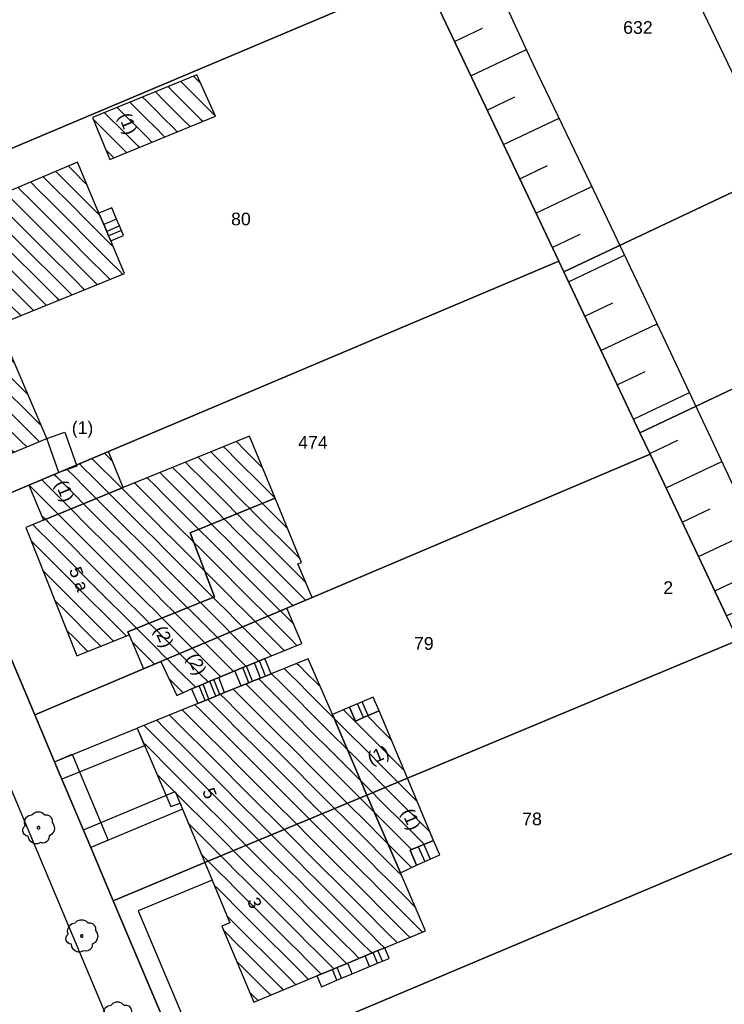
# Model space of a CAD drawing. Extents: x 32394465 to 32399599, y 5706239 to 5708675.
# Tile 28 of 40: x 32395004 to 32395060, y 5706823 to 5706901. Entities that reach past the tile are written whole.
import ezdxf
from ezdxf.enums import TextEntityAlignment as Align

# ---------------------------------------------------------------- set-up
doc = ezdxf.new("R2010")
doc.units = 0
doc.linetypes.add('LT00000', pattern=[0])
for name, color, linetype, lineweight in [('Baumstandorte', 250, 'LT00000', 18), ('BauwerkeSiedlung_Text', 250, 'LT00000', 18), ('BauwerkeSiedlung_Umring', 250, 'LT00000', 18), ('BauwerkeVerkehr_Umring', 250, 'LT00000', 18), ('Flurstueck_Umring', 250, 'LT00000', 18), ('Flurstuecksnummer', 250, 'LT00000', 18), ('Gebaeude_Fuellung', 250, 'LT00000', 18), ('Gebaeude_Umring', 250, 'LT00000', 18), ('GebaeudeHausnummer', 250, 'LT00000', 18), ('GebaeudePseudonummer', 250, 'LT00000', 18), ('NutzungSiedlung_Umring', 250, 'LT00000', 18), ('NutzungVerkehr_Umring', 250, 'LT00000', 18), ('ReliefBoeschungSchraffen', 250, 'LT00000', 18), ('ReliefBoeschungskante', 250, 'LT00000', 18), ('ReliefBoeschungText', 250, 'LT00000', 18)]:
    doc.layers.add(name, color=color, linetype=linetype, lineweight=lineweight)
doc.styles.add('TS100', font='arial.ttf', dxfattribs={"height": 0.2})
pattern_1 = [(-45, (0, 0), (0.707106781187, 0.707106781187), [1])]

# ---------------------------------------------------------------- blocks, each defined once
blk = doc.blocks.new('SYMB1123')
at = {"color": 250, "linetype": 'ByBlock', "lineweight": -3, "flags": 128}
for points in [[(-0.424, 0.059), (-0.446, 0.153), (-0.431, 0.248), (-0.381, 0.33), (-0.303, 0.387), (-0.21, 0.409)], [(-0.424, 0.059), (-0.446, 0.153), (-0.431, 0.248), (-0.381, 0.33), (-0.303, 0.387), (-0.21, 0.409)], [(-0.21, 0.409), (-0.141, 0.473), (-0.053, 0.506), (0.04, 0.506), (0.127, 0.473), (0.196, 0.409)], [(-0.21, 0.409), (-0.141, 0.473), (-0.053, 0.506), (0.04, 0.506), (0.127, 0.473), (0.196, 0.409)], [(0.196, 0.409), (0.275, 0.41), (0.348, 0.38), (0.404, 0.325), (0.434, 0.252), (0.433, 0.173)], [(0.196, 0.409), (0.275, 0.41), (0.348, 0.38), (0.404, 0.325), (0.434, 0.252), (0.433, 0.173)], [(-0.323, -0.263), (-0.385, -0.251), (-0.439, -0.218), (-0.478, -0.168), (-0.497, -0.108), (-0.494, -0.044), (-0.468, 0.014), (-0.424, 0.059)], [(-0.323, -0.263), (-0.385, -0.251), (-0.439, -0.218), (-0.478, -0.168), (-0.497, -0.108), (-0.494, -0.044), (-0.468, 0.014), (-0.424, 0.059)], [(0.433, 0.173), (0.488, 0.084), (0.505, -0.019), (0.481, -0.121), (0.42, -0.207), (0.332, -0.263)], [(0.433, 0.173), (0.488, 0.084), (0.505, -0.019), (0.481, -0.121), (0.42, -0.207), (0.332, -0.263)], [(0.061, -0.47), (-0.02, -0.505), (-0.109, -0.508), (-0.193, -0.481), (-0.262, -0.426), (-0.307, -0.35), (-0.323, -0.263)], [(0.061, -0.47), (-0.02, -0.505), (-0.109, -0.508), (-0.193, -0.481), (-0.262, -0.426), (-0.307, -0.35), (-0.323, -0.263)], [(0.332, -0.263), (0.329, -0.331), (0.302, -0.394), (0.256, -0.444), (0.195, -0.476), (0.128, -0.485), (0.061, -0.47)], [(0.332, -0.263), (0.329, -0.331), (0.302, -0.394), (0.256, -0.444), (0.195, -0.476), (0.128, -0.485), (0.061, -0.47)]]:
    blk.add_lwpolyline(points, dxfattribs=at)
at = {"color": 250, "linetype": 'ByBlock', "lineweight": 18, "flags": 128}
for points in [[(-0.424, 0.059), (-0.446, 0.153), (-0.431, 0.248), (-0.381, 0.33), (-0.303, 0.387), (-0.21, 0.409)], [(-0.21, 0.409), (-0.141, 0.473), (-0.053, 0.506), (0.04, 0.506), (0.127, 0.473), (0.196, 0.409)], [(0.196, 0.409), (0.275, 0.41), (0.348, 0.38), (0.404, 0.325), (0.434, 0.252), (0.433, 0.173)], [(-0.323, -0.263), (-0.385, -0.251), (-0.439, -0.218), (-0.478, -0.168), (-0.497, -0.108), (-0.494, -0.044), (-0.468, 0.014), (-0.424, 0.059)], [(0.433, 0.173), (0.488, 0.084), (0.505, -0.019), (0.481, -0.121), (0.42, -0.207), (0.332, -0.263)], [(0.061, -0.47), (-0.02, -0.505), (-0.109, -0.508), (-0.193, -0.481), (-0.262, -0.426), (-0.307, -0.35), (-0.323, -0.263)], [(0.332, -0.263), (0.329, -0.331), (0.302, -0.394), (0.256, -0.444), (0.195, -0.476), (0.128, -0.485), (0.061, -0.47)]]:
    blk.add_lwpolyline(points, dxfattribs=at)
at = {"color": 250, "linetype": 'ByBlock', "lineweight": -3, "flags": 128}
blk.add_lwpolyline([(0.04, 0), (0.038, 0.014), (0.031, 0.026), (0.02, 0.035), (0.007, 0.039), (-0.007, 0.039), (-0.02, 0.035), (-0.031, 0.026), (-0.038, 0.014), (-0.04, 0), (-0.038, -0.014), (-0.031, -0.026), (-0.02, -0.035), (-0.007, -0.039), (0.007, -0.039), (0.02, -0.035), (0.031, -0.026), (0.038, -0.014), (0.04, 0)], close=True, dxfattribs=at)
blk.add_lwpolyline([(0.04, 0), (0.038, 0.014), (0.031, 0.026), (0.02, 0.035), (0.007, 0.039), (-0.007, 0.039), (-0.02, 0.035), (-0.031, 0.026), (-0.038, 0.014), (-0.04, 0), (-0.038, -0.014), (-0.031, -0.026), (-0.02, -0.035), (-0.007, -0.039), (0.007, -0.039), (0.02, -0.035), (0.031, -0.026), (0.038, -0.014), (0.04, 0)], close=True, dxfattribs=at)
at = {"color": 250, "linetype": 'ByBlock', "lineweight": 18, "flags": 128}
blk.add_lwpolyline([(0.04, 0), (0.038, 0.014), (0.031, 0.026), (0.02, 0.035), (0.007, 0.039), (-0.007, 0.039), (-0.02, 0.035), (-0.031, 0.026), (-0.038, 0.014), (-0.04, 0), (-0.038, -0.014), (-0.031, -0.026), (-0.02, -0.035), (-0.007, -0.039), (0.007, -0.039), (0.02, -0.035), (0.031, -0.026), (0.038, -0.014), (0.04, 0)], close=True, dxfattribs=at)

msp = doc.modelspace()

# ---------------------------------------------------------------- hatches: boundary and pattern name
at = {"layer": 'Gebaeude_Fuellung', "linetype": 'Continuous', "lineweight": 25}
h = msp.add_hatch(dxfattribs=at)
h.set_pattern_fill('LT_0', color=255, angle=-45, style=0, pattern_type=2)
h.set_pattern_definition(pattern_1)
h.paths.add_polyline_path([(32395011.007, 5706890.156), (32395009.653, 5706893.462), (32395017.871, 5706896.831), (32395019.339, 5706893.567)])
h = msp.add_hatch(dxfattribs=at)
h.set_pattern_fill('LT_0', color=255, angle=-45, style=0, pattern_type=2)
h.set_pattern_definition(pattern_1)
h.paths.add_polyline_path([(32395002.17, 5706877.098), (32395006.044, 5706868.127), (32395002.228, 5706866.538), (32394998.501, 5706875.477), (32394998.117, 5706875.314), (32394996.112, 5706879.953), (32394995.433, 5706881.521), (32394994.379, 5706883.96), (32395008.457, 5706889.925), (32395010.153, 5706885.918), (32395010.536, 5706885.01), (32395010.762, 5706884.476), (32395010.91, 5706884.128), (32395011.077, 5706883.733), (32395012.166, 5706881.15)])
h = msp.add_hatch(dxfattribs=at)
h.set_pattern_fill('LT_0', color=255, angle=-45, style=0, pattern_type=2)
h.set_pattern_definition(pattern_1)
h.paths.add_polyline_path([(32395012.074, 5706864.249), (32395005.772, 5706861.681), (32395004.369, 5706861.107), (32395008.395, 5706850.967), (32395012.533, 5706852.609), (32395012.422, 5706852.868), (32395019.276, 5706855.62), (32395017.362, 5706860.666), (32395024.049, 5706863.401), (32395022.044, 5706868.315)])
h = msp.add_hatch(dxfattribs=at)
h.set_pattern_fill('LT_0', color=255, angle=-45, style=0, pattern_type=2)
h.set_pattern_definition(pattern_1)
h.paths.add_polyline_path([(32395005.772, 5706861.681), (32395004.619, 5706864.445), (32395006.99, 5706865.447), (32395010.912, 5706867.104), (32395012.074, 5706864.249)])
h = msp.add_hatch(dxfattribs=at)
h.set_pattern_fill('LT_0', color=255, angle=-45, style=0, pattern_type=2)
h.set_pattern_definition(pattern_1)
h.paths.add_polyline_path([(32395024.988, 5706854.735), (32395015.035, 5706850.52), (32395013.676, 5706849.945), (32395012.533, 5706852.609), (32395012.422, 5706852.868), (32395019.276, 5706855.62), (32395017.362, 5706860.666), (32395024.049, 5706863.401), (32395026.124, 5706858.325), (32395025.854, 5706858.213), (32395026.974, 5706855.576)])
h = msp.add_hatch(dxfattribs=at)
h.set_pattern_fill('LT_0', color=255, angle=-45, style=0, pattern_type=2)
h.set_pattern_definition(pattern_1)
h.paths.add_polyline_path([(32395023.249, 5706850.75), (32395022.81, 5706850.569), (32395022.415, 5706850.406), (32395021.808, 5706850.156), (32395021.501, 5706850.029), (32395020.88, 5706849.775), (32395019.605, 5706849.249), (32395019.221, 5706849.091), (32395018.899, 5706848.958), (32395018.363, 5706848.736), (32395018.049, 5706848.607), (32395017.467, 5706848.369), (32395016.284, 5706847.843), (32395015.035, 5706850.52), (32395024.988, 5706854.735), (32395026.163, 5706851.949)])
h = msp.add_hatch(dxfattribs=at)
h.set_pattern_fill('LT_0', color=255, angle=-45, style=0, pattern_type=2)
h.set_pattern_definition(pattern_1)
h.paths.add_polyline_path([(32395018.502, 5706834.635), (32395016.737, 5706838.863), (32395016.547, 5706839.339), (32395015.815, 5706839.066), (32395013.175, 5706845.249), (32395017.946, 5706847.191), (32395018.525, 5706847.425), (32395018.826, 5706847.548), (32395019.367, 5706847.767), (32395019.686, 5706847.898), (32395020.072, 5706848.055), (32395021.364, 5706848.581), (32395021.979, 5706848.829), (32395022.28, 5706848.954), (32395022.895, 5706849.201), (32395023.285, 5706849.36), (32395023.742, 5706849.547), (32395026.67, 5706850.738), (32395028.573, 5706846.318), (32395031.303, 5706839.973)])
h = msp.add_hatch(dxfattribs=at)
h.set_pattern_fill('LT_0', color=255, angle=-45, style=0, pattern_type=2)
h.set_pattern_definition(pattern_1)
h.paths.add_polyline_path([(32395031.388, 5706846.239), (32395031.023, 5706846.083), (32395030.387, 5706845.812), (32395029.922, 5706846.9), (32395028.573, 5706846.318), (32395031.303, 5706839.973), (32395034.491, 5706841.303), (32395032.27, 5706846.611)])
h = msp.add_hatch(dxfattribs=at)
h.set_pattern_fill('LT_0', color=255, angle=-45, style=0, pattern_type=2)
h.set_pattern_definition(pattern_1)
h.paths.add_polyline_path([(32395035.79, 5706836.064), (32395035.354, 5706835.875), (32395034.725, 5706835.607), (32395035.206, 5706834.436), (32395033.943, 5706833.837), (32395031.303, 5706839.973), (32395034.491, 5706841.303), (32395036.543, 5706836.391)])
h = msp.add_hatch(dxfattribs=at)
h.set_pattern_fill('LT_0', color=255, angle=-45, style=0, pattern_type=2)
h.set_pattern_definition(pattern_1)
h.paths.add_polyline_path([(32395031.303, 5706839.973), (32395018.502, 5706834.635), (32395020.486, 5706829.874), (32395019.86, 5706829.614), (32395022.368, 5706823.607), (32395027.357, 5706825.689), (32395028.583, 5706826.199), (32395028.942, 5706826.349), (32395029.785, 5706826.7), (32395031.154, 5706827.271), (32395031.788, 5706827.535), (32395032.164, 5706827.692), (32395032.711, 5706827.92), (32395035.915, 5706829.256), (32395033.943, 5706833.837)])

# ---------------------------------------------------------------- linework, layer by layer
at = {"layer": 'BauwerkeSiedlung_Umring', "color": 255, "lineweight": 25}
for p, q in [((32395011.542, 5706885.436), (32395010.536, 5706885.01)), ((32395011.77, 5706884.901), (32395010.762, 5706884.476)), ((32395011.918, 5706884.552), (32395010.91, 5706884.128)), ((32395023.285, 5706849.36), (32395022.81, 5706850.569)), ((32395021.364, 5706848.581), (32395020.88, 5706849.775)), ((32395021.979, 5706848.829), (32395021.501, 5706850.029)), ((32395022.28, 5706848.954), (32395021.808, 5706850.156)), ((32395022.895, 5706849.201), (32395022.415, 5706850.406)), ((32395019.686, 5706847.898), (32395019.221, 5706849.091)), ((32395020.072, 5706848.055), (32395019.605, 5706849.249)), ((32395018.525, 5706847.425), (32395018.049, 5706848.607)), ((32395018.826, 5706847.548), (32395018.363, 5706848.736)), ((32395019.367, 5706847.767), (32395018.899, 5706848.958)), ((32395031.023, 5706846.083), (32395030.556, 5706847.174)), ((32395031.388, 5706846.239), (32395030.923, 5706847.332)), ((32395035.354, 5706835.875), (32395035.859, 5706834.722)), ((32395035.79, 5706836.064), (32395036.291, 5706834.911)), ((32395031.506, 5706826.427), (32395031.154, 5706827.271)), ((32395032.14, 5706826.692), (32395031.788, 5706827.535)), ((32395032.516, 5706826.85), (32395032.164, 5706827.692)), ((32395030.137, 5706825.856), (32395029.785, 5706826.7)), ((32395028.936, 5706825.354), (32395028.583, 5706826.199)), ((32395029.294, 5706825.504), (32395028.942, 5706826.349))]:
    msp.add_line(p, q, dxfattribs=at)
at = {"layer": 'BauwerkeSiedlung_Umring', "color": 255, "lineweight": 25, "flags": 128}
for points in [[(32395012.085, 5706884.158), (32395011.918, 5706884.552), (32395011.77, 5706884.901), (32395011.542, 5706885.436), (32395011.157, 5706886.343), (32395010.153, 5706885.918), (32395010.536, 5706885.01), (32395010.762, 5706884.476), (32395010.91, 5706884.128), (32395011.077, 5706883.733), (32395012.085, 5706884.158)], [(32395006.99, 5706865.447), (32395006.044, 5706868.127), (32395007.4585, 5706868.6263), (32395008.4045, 5706865.9463), (32395006.99, 5706865.447)], [(32395018.525, 5706847.425), (32395018.826, 5706847.548), (32395019.367, 5706847.767), (32395019.686, 5706847.898), (32395020.072, 5706848.055), (32395021.364, 5706848.581), (32395021.979, 5706848.829), (32395022.28, 5706848.954), (32395022.895, 5706849.201), (32395023.285, 5706849.36), (32395023.742, 5706849.547), (32395023.249, 5706850.75), (32395022.81, 5706850.569), (32395022.415, 5706850.406), (32395021.808, 5706850.156), (32395021.501, 5706850.029), (32395020.88, 5706849.775), (32395019.605, 5706849.249), (32395019.221, 5706849.091), (32395018.899, 5706848.958), (32395018.363, 5706848.736), (32395018.049, 5706848.607), (32395017.467, 5706848.369), (32395017.946, 5706847.191), (32395018.525, 5706847.425)], [(32395031.023, 5706846.083), (32395031.388, 5706846.239), (32395032.27, 5706846.611), (32395031.795, 5706847.708), (32395030.923, 5706847.332), (32395030.556, 5706847.174), (32395029.922, 5706846.9), (32395030.387, 5706845.812), (32395031.023, 5706846.083)], [(32395006.651, 5706842.603), (32395013.175, 5706845.249), (32395013.7388, 5706843.859), (32395007.2148, 5706841.213), (32395006.651, 5706842.603)], [(32395009.508, 5706835.832), (32395007.076, 5706841.596), (32395006.651, 5706842.603), (32395008.033, 5706843.1863), (32395008.458, 5706842.1792), (32395010.89, 5706836.4151), (32395009.508, 5706835.832)], [(32395016.737, 5706838.863), (32395009.508, 5706835.832), (32395008.928, 5706837.2153), (32395016.157, 5706840.2463), (32395016.737, 5706838.863)], [(32395035.859, 5706834.722), (32395036.291, 5706834.911), (32395037.044, 5706835.241), (32395036.543, 5706836.391), (32395035.79, 5706836.064), (32395035.354, 5706835.875), (32395034.725, 5706835.607), (32395035.206, 5706834.436), (32395035.859, 5706834.722)], [(32395019.026, 5706813.273), (32395017.321, 5706817.314), (32395015.634, 5706821.313), (32395011.283, 5706831.624), (32395018.502, 5706834.635), (32395019.0794, 5706833.2506), (32395013.2506, 5706830.8194), (32395017.016, 5706821.8961), (32395018.703, 5706817.8971), (32395020.408, 5706813.8561), (32395019.026, 5706813.273)], [(32395028.936, 5706825.354), (32395029.294, 5706825.504), (32395030.137, 5706825.856), (32395031.506, 5706826.427), (32395032.14, 5706826.692), (32395032.516, 5706826.85), (32395033.062, 5706827.077), (32395032.711, 5706827.92), (32395032.164, 5706827.692), (32395031.788, 5706827.535), (32395031.154, 5706827.271), (32395029.785, 5706826.7), (32395028.942, 5706826.349), (32395028.583, 5706826.199), (32395027.357, 5706825.689), (32395027.71, 5706824.843), (32395028.936, 5706825.354)]]:
    msp.add_lwpolyline(points, close=True, dxfattribs=at)
at = {"layer": 'BauwerkeVerkehr_Umring', "color": 255, "lineweight": 25, "flags": 128}
msp.add_lwpolyline([(32395051.337, 5706741.361), (32395049.83, 5706745.731), (32395048.883, 5706745.582), (32395047.462, 5706745.539), (32395045.529, 5706745.843), (32395044.658, 5706746.223), (32395044.287, 5706746.406), (32395043.922, 5706746.627), (32395043.566, 5706746.887), (32395043.221, 5706747.181), (32395042.865, 5706747.536), (32395042.525, 5706747.929), (32395042.199, 5706748.362), (32395041.883, 5706748.841), (32395041.581, 5706749.36), (32395041.282, 5706749.936), (32395040.98, 5706750.58), (32395040.644, 5706751.354), (32394952.795, 5706960.53), (32394952.396, 5706961.502), (32394952.26, 5706961.866), (32394952.146, 5706962.201), (32394952.046, 5706962.53), (32394951.966, 5706962.843), (32394951.903, 5706963.146), (32394951.858, 5706963.44), (32394951.83, 5706963.721), (32394951.815, 5706964.01), (32394951.815, 5706964.306), (32394951.828, 5706964.609), (32394951.856, 5706964.918), (32394951.896, 5706965.232), (32394951.952, 5706965.553), (32394952.02, 5706965.879), (32394952.175, 5706966.468), (32394952.306, 5706966.883), (32394952.451, 5706967.284), (32394952.609, 5706967.668), (32394952.781, 5706968.036), (32394952.964, 5706968.388), (32394953.16, 5706968.721), (32394953.368, 5706969.038), (32394953.587, 5706969.335), (32394953.763, 5706969.551), (32394953.955, 5706969.767), (32394954.164, 5706969.988), (32394954.393, 5706970.215), (32394954.902, 5706970.68), (32394955.702, 5706971.365), (32394976.208, 5706988.844)], dxfattribs=at)
at = {"layer": 'Flurstueck_Umring', "color": 8, "lineweight": 25, "flags": 128}
for points in [[(32394933.338, 5706944.713), (32394933.872, 5706945.091), (32394934.45, 5706945.397), (32394935.064, 5706945.624), (32394935.702, 5706945.769), (32394936.353, 5706945.829), (32394937.007, 5706945.804), (32394937.652, 5706945.693), (32394938.278, 5706945.501), (32394938.872, 5706945.227), (32394939.425, 5706944.878), (32394939.929, 5706944.46), (32394940.372, 5706943.979), (32394945.101, 5706938.144), (32394949.688, 5706931.64), (32394954.037, 5706924.865), (32394955.038, 5706923.098), (32394956.324, 5706920.828), (32394958.015, 5706917.844), (32394958.308, 5706917.26), (32394961.556, 5706910.778), (32394964.558, 5706903.708), (32394965.694, 5706901.032), (32394970.361, 5706890.039), (32394971.501, 5706887.354), (32394971.75, 5706886.766), (32394973.536, 5706882.518), (32394977.054, 5706874.153), (32394982.965, 5706860.1), (32394988.242, 5706847.535), (32394995.185, 5706831.078), (32395002.989, 5706812.587), (32395009.598, 5706796.924), (32395016.225, 5706781.224), (32395021.718, 5706768.213), (32395022.833, 5706765.571), (32395026.15, 5706757.905), (32395031.605, 5706745.299), (32395032.055, 5706743.721), (32395036.455, 5706733.407), (32395050.289, 5706739.425), (32395050.254, 5706739.508), (32395046.971, 5706747.243), (32395041.843, 5706759.325), (32395040.49, 5706762.512), (32395035.108, 5706775.194), (32395032.742, 5706780.773), (32395032.122, 5706782.232), (32395030.644, 5706785.734), (32395029.023, 5706789.577), (32395027.397, 5706793.431), (32395024.19, 5706801.032), (32395022.608, 5706804.782), (32395020.336, 5706810.168), (32395019.026, 5706813.273), (32395017.321, 5706817.314), (32395015.634, 5706821.313), (32395011.283, 5706831.624), (32395009.508, 5706835.832), (32395007.076, 5706841.596), (32395006.651, 5706842.603), (32395005.088, 5706846.308), (32394998.523, 5706861.869), (32394988.809, 5706884.935), (32394985.253, 5706893.376), (32394983.613, 5706897.271), (32394981.037, 5706903.387), (32394979.205, 5706907.738), (32394975.904, 5706915.575), (32394967.351, 5706935.887), (32394964.462, 5706942.746), (32394957.091, 5706960.248), (32394956.885, 5706960.839), (32394956.754, 5706961.45), (32394956.701, 5706962.073), (32394956.726, 5706962.698), (32394956.828, 5706963.315), (32394957.007, 5706963.914), (32394957.259, 5706964.486), (32394957.581, 5706965.023), (32394957.967, 5706965.514), (32394958.412, 5706965.954), (32394933.338, 5706944.713)], [(32395034.89, 5706906.52), (32395035.724, 5706904.759), (32395040.869, 5706893.886), (32395046.439, 5706882.115), (32395046.833, 5706881.284), (32395064.381, 5706889.562), (32395069.462, 5706891.959), (32395088.595, 5706900.985), (32395082.61, 5706913.623), (32395076.631, 5706926.253), (32395050.98, 5706914.126), (32395039.335, 5706908.621), (32395034.89, 5706906.52)], [(32394981.037, 5706903.387), (32394983.613, 5706897.271), (32394985.253, 5706893.376), (32394988.809, 5706884.935), (32395034.786, 5706904.363), (32395035.724, 5706904.759), (32395034.89, 5706906.52), (32395027.154, 5706922.865), (32395027.133, 5706922.91), (32395026.216, 5706922.522), (32394994.488, 5706909.084), (32394988.454, 5706906.528), (32394985.223, 5706905.16), (32394981.037, 5706903.387)], [(32394988.809, 5706884.935), (32394998.523, 5706861.869), (32395004.619, 5706864.445), (32395006.99, 5706865.447), (32395010.912, 5706867.104), (32395046.439, 5706882.115), (32395040.869, 5706893.886), (32395035.724, 5706904.759), (32395034.786, 5706904.363), (32394988.809, 5706884.935)], [(32395046.833, 5706881.284), (32395052.849, 5706868.571), (32395077.297, 5706880.159), (32395080.117, 5706881.496), (32395090.15, 5706886.252), (32395094.577, 5706888.35), (32395088.595, 5706900.985), (32395069.462, 5706891.959), (32395064.381, 5706889.562), (32395046.833, 5706881.284)], [(32395053.652, 5706866.874), (32395059.69, 5706854.116), (32395101.418, 5706873.901), (32395094.577, 5706888.35), (32395090.15, 5706886.252), (32395080.117, 5706881.496), (32395077.297, 5706880.159), (32395052.849, 5706868.571), (32395053.652, 5706866.874)], [(32394998.523, 5706861.869), (32395005.088, 5706846.308), (32395013.676, 5706849.945), (32395015.035, 5706850.52), (32395024.988, 5706854.735), (32395026.974, 5706855.576), (32395053.652, 5706866.874), (32395052.849, 5706868.571), (32395046.833, 5706881.284), (32395046.439, 5706882.115), (32395010.912, 5706867.104), (32395006.99, 5706865.447), (32395004.619, 5706864.445), (32394998.523, 5706861.869)], [(32395053.652, 5706866.874), (32395026.974, 5706855.576), (32395024.988, 5706854.735), (32395015.035, 5706850.52), (32395013.676, 5706849.945), (32395005.088, 5706846.308), (32395006.651, 5706842.603), (32395007.076, 5706841.596), (32395009.508, 5706835.832), (32395011.283, 5706831.624), (32395018.502, 5706834.635), (32395031.303, 5706839.973), (32395034.491, 5706841.303), (32395060.601, 5706852.191), (32395059.69, 5706854.116), (32395053.652, 5706866.874)], [(32395011.283, 5706831.624), (32395015.634, 5706821.313), (32395017.321, 5706817.314), (32395064.538, 5706837.224), (32395067.161, 5706838.33), (32395064.857, 5706843.198), (32395060.601, 5706852.191), (32395034.491, 5706841.303), (32395031.303, 5706839.973), (32395018.502, 5706834.635), (32395011.283, 5706831.624)], [(32395017.321, 5706817.314), (32395019.026, 5706813.273), (32395020.336, 5706810.168), (32395022.608, 5706804.782), (32395024.19, 5706801.032), (32395027.397, 5706793.431), (32395029.023, 5706789.577), (32395039.399, 5706793.898), (32395044.457, 5706796.005), (32395080.155, 5706810.872), (32395073.361, 5706825.229), (32395067.332, 5706837.969), (32395067.161, 5706838.33), (32395064.538, 5706837.224), (32395017.321, 5706817.314)]]:
    msp.add_lwpolyline(points, close=True, dxfattribs=at)
at = {"layer": 'Gebaeude_Umring', "color": 255, "lineweight": 25, "flags": 128}
for points in [[(32395053.071, 5706911.735), (32395062.962, 5706891.102), (32395070.84, 5706894.776), (32395070.424, 5706895.665), (32395070.096, 5706895.51), (32395060.568, 5706915.3), (32395054.063, 5706912.207), (32395053.071, 5706911.735)], [(32395009.653, 5706893.462), (32395011.007, 5706890.156), (32395019.339, 5706893.567), (32395017.871, 5706896.831), (32395009.653, 5706893.462)], [(32394994.379, 5706883.96), (32394995.433, 5706881.521), (32394996.112, 5706879.953), (32394998.117, 5706875.314), (32394998.501, 5706875.477), (32395002.228, 5706866.538), (32395006.044, 5706868.127), (32395002.17, 5706877.098), (32395012.166, 5706881.15), (32395011.077, 5706883.733), (32395010.91, 5706884.128), (32395010.762, 5706884.476), (32395010.536, 5706885.01), (32395010.153, 5706885.918), (32395008.457, 5706889.925), (32394994.379, 5706883.96)], [(32395019.276, 5706855.62), (32395017.362, 5706860.666), (32395024.049, 5706863.401), (32395022.044, 5706868.315), (32395012.074, 5706864.249), (32395005.772, 5706861.681), (32395004.369, 5706861.107), (32395008.395, 5706850.967), (32395012.533, 5706852.609), (32395012.422, 5706852.868), (32395019.276, 5706855.62)], [(32395005.772, 5706861.681), (32395012.074, 5706864.249), (32395010.912, 5706867.104), (32395006.99, 5706865.447), (32395004.619, 5706864.445), (32395005.772, 5706861.681)], [(32395019.276, 5706855.62), (32395012.422, 5706852.868), (32395012.533, 5706852.609), (32395013.676, 5706849.945), (32395015.035, 5706850.52), (32395024.988, 5706854.735), (32395026.974, 5706855.576), (32395025.854, 5706858.213), (32395026.124, 5706858.325), (32395024.049, 5706863.401), (32395017.362, 5706860.666), (32395019.276, 5706855.62)], [(32395015.035, 5706850.52), (32395016.284, 5706847.843), (32395017.467, 5706848.369), (32395018.049, 5706848.607), (32395018.363, 5706848.736), (32395018.899, 5706848.958), (32395019.221, 5706849.091), (32395019.605, 5706849.249), (32395020.88, 5706849.775), (32395021.501, 5706850.029), (32395021.808, 5706850.156), (32395022.415, 5706850.406), (32395022.81, 5706850.569), (32395023.249, 5706850.75), (32395026.163, 5706851.949), (32395024.988, 5706854.735), (32395015.035, 5706850.52)], [(32395013.175, 5706845.249), (32395015.815, 5706839.066), (32395016.547, 5706839.339), (32395016.737, 5706838.863), (32395018.502, 5706834.635), (32395031.303, 5706839.973), (32395028.573, 5706846.318), (32395026.67, 5706850.738), (32395023.742, 5706849.547), (32395023.285, 5706849.36), (32395022.895, 5706849.201), (32395022.28, 5706848.954), (32395021.979, 5706848.829), (32395021.364, 5706848.581), (32395020.072, 5706848.055), (32395019.686, 5706847.898), (32395019.367, 5706847.767), (32395018.826, 5706847.548), (32395018.525, 5706847.425), (32395017.946, 5706847.191), (32395013.175, 5706845.249)], [(32395028.573, 5706846.318), (32395031.303, 5706839.973), (32395034.491, 5706841.303), (32395032.27, 5706846.611), (32395031.388, 5706846.239), (32395031.023, 5706846.083), (32395030.387, 5706845.812), (32395029.922, 5706846.9), (32395028.573, 5706846.318)], [(32395031.303, 5706839.973), (32395033.943, 5706833.837), (32395035.206, 5706834.436), (32395034.725, 5706835.607), (32395035.354, 5706835.875), (32395035.79, 5706836.064), (32395036.543, 5706836.391), (32395034.491, 5706841.303), (32395031.303, 5706839.973)], [(32395019.86, 5706829.614), (32395022.368, 5706823.607), (32395027.357, 5706825.689), (32395028.583, 5706826.199), (32395028.942, 5706826.349), (32395029.785, 5706826.7), (32395031.154, 5706827.271), (32395031.788, 5706827.535), (32395032.164, 5706827.692), (32395032.711, 5706827.92), (32395035.915, 5706829.256), (32395033.943, 5706833.837), (32395031.303, 5706839.973), (32395018.502, 5706834.635), (32395020.486, 5706829.874), (32395019.86, 5706829.614)]]:
    msp.add_lwpolyline(points, close=True, dxfattribs=at)
at = {"layer": 'NutzungSiedlung_Umring', "color": 255, "lineweight": 25, "flags": 128}
for points in [[(32395046.439, 5706882.115), (32395040.869, 5706893.886), (32395035.724, 5706904.759), (32395034.89, 5706906.52), (32395039.335, 5706908.621), (32395050.98, 5706914.126), (32395076.631, 5706926.253), (32395068.934, 5706942.511), (32395065.546, 5706949.665), (32395063.825, 5706953.301), (32395061.546, 5706952.237), (32395060.345, 5706951.676), (32395059.711, 5706951.38), (32395059.187, 5706951.135), (32395047.851, 5706945.844), (32395022.896, 5706934.197), (32395021.991, 5706933.774), (32395025.38, 5706926.615), (32395027.133, 5706922.91), (32395026.216, 5706922.522), (32394994.488, 5706909.084), (32394988.454, 5706906.528), (32394985.223, 5706905.16), (32394981.037, 5706903.387), (32394983.613, 5706897.271), (32394985.253, 5706893.376), (32394988.809, 5706884.935), (32394998.523, 5706861.869), (32395005.088, 5706846.308), (32395006.651, 5706842.603), (32395007.076, 5706841.596), (32395009.508, 5706835.832), (32395011.283, 5706831.624), (32395015.634, 5706821.313), (32395017.321, 5706817.314), (32395019.026, 5706813.273), (32395020.336, 5706810.168), (32395022.608, 5706804.782), (32395024.19, 5706801.032), (32395027.397, 5706793.431), (32395029.023, 5706789.577), (32395030.644, 5706785.734), (32395032.122, 5706782.232), (32395032.742, 5706780.773), (32395035.108, 5706775.194), (32395050.276, 5706780.933), (32395068.955, 5706788.001), (32395087.633, 5706795.07), (32395087.112, 5706796.172), (32395083.608, 5706803.575), (32395080.155, 5706810.872), (32395073.361, 5706825.229), (32395086.969, 5706831.683), (32395093.881, 5706834.961), (32395115.093, 5706845.02), (32395109.074, 5706857.731), (32395104.686, 5706855.654), (32395092.016, 5706849.655), (32395090.242, 5706848.815), (32395088.237, 5706847.866), (32395084.56, 5706846.125), (32395067.332, 5706837.969), (32395067.161, 5706838.33), (32395064.857, 5706843.198), (32395060.601, 5706852.191), (32395059.69, 5706854.116), (32395101.418, 5706873.901), (32395094.577, 5706888.35), (32395088.595, 5706900.985), (32395069.462, 5706891.959), (32395064.381, 5706889.562), (32395046.833, 5706881.284), (32395046.439, 5706882.115)], [(32395034.89, 5706906.52), (32395035.724, 5706904.759), (32395040.869, 5706893.886), (32395046.439, 5706882.115), (32395046.833, 5706881.284), (32395064.381, 5706889.562), (32395069.462, 5706891.959), (32395088.595, 5706900.985), (32395082.61, 5706913.623), (32395076.631, 5706926.253), (32395050.98, 5706914.126), (32395039.335, 5706908.621), (32395034.89, 5706906.52)]]:
    msp.add_lwpolyline(points, close=True, dxfattribs=at)
at = {"layer": 'NutzungVerkehr_Umring', "color": 255, "lineweight": 25, "flags": 128}
msp.add_lwpolyline([(32394933.338, 5706944.713), (32394933.872, 5706945.091), (32394934.45, 5706945.397), (32394935.064, 5706945.624), (32394935.702, 5706945.769), (32394936.353, 5706945.829), (32394937.007, 5706945.804), (32394937.652, 5706945.693), (32394938.278, 5706945.501), (32394938.872, 5706945.227), (32394939.425, 5706944.878), (32394939.929, 5706944.46), (32394940.372, 5706943.979), (32394945.101, 5706938.144), (32394949.688, 5706931.64), (32394954.037, 5706924.865), (32394955.038, 5706923.098), (32394956.324, 5706920.828), (32394958.015, 5706917.844), (32394958.308, 5706917.26), (32394961.556, 5706910.778), (32394964.558, 5706903.708), (32394965.694, 5706901.032), (32394970.361, 5706890.039), (32394971.501, 5706887.354), (32394971.75, 5706886.766), (32394973.536, 5706882.518), (32394977.054, 5706874.153), (32394982.965, 5706860.1), (32394988.242, 5706847.535), (32394995.185, 5706831.078), (32395002.989, 5706812.587), (32395009.598, 5706796.924), (32395016.225, 5706781.224), (32395021.718, 5706768.213), (32395022.833, 5706765.571), (32395026.15, 5706757.905), (32395031.605, 5706745.299), (32395032.055, 5706743.721), (32395036.455, 5706733.407), (32395050.289, 5706739.425), (32395050.254, 5706739.508), (32395046.971, 5706747.243), (32395041.843, 5706759.325), (32395040.49, 5706762.512), (32395035.108, 5706775.194), (32395032.742, 5706780.773), (32395032.122, 5706782.232), (32395030.644, 5706785.734), (32395029.023, 5706789.577), (32395027.397, 5706793.431), (32395024.19, 5706801.032), (32395022.608, 5706804.782), (32395020.336, 5706810.168), (32395019.026, 5706813.273), (32395017.321, 5706817.314), (32395015.634, 5706821.313), (32395011.283, 5706831.624), (32395009.508, 5706835.832), (32395007.076, 5706841.596), (32395006.651, 5706842.603), (32395005.088, 5706846.308), (32394998.523, 5706861.869), (32394988.809, 5706884.935), (32394985.253, 5706893.376), (32394983.613, 5706897.271), (32394981.037, 5706903.387), (32394979.205, 5706907.738), (32394975.904, 5706915.575), (32394967.351, 5706935.887), (32394964.462, 5706942.746), (32394957.091, 5706960.248), (32394956.885, 5706960.839), (32394956.754, 5706961.45), (32394956.701, 5706962.073), (32394956.726, 5706962.698), (32394956.828, 5706963.315), (32394957.007, 5706963.914), (32394957.259, 5706964.486), (32394957.581, 5706965.023), (32394957.967, 5706965.514), (32394958.412, 5706965.954), (32394933.338, 5706944.713)], close=True, dxfattribs=at)
at = {"layer": 'ReliefBoeschungSchraffen', "color": 255, "lineweight": 25}
for p, q in [((32395038.2236, 5706899.4766), (32395040.4289, 5706900.5204)), ((32395039.5068, 5706896.7649), (32395043.889, 5706898.8387)), ((32395040.7899, 5706894.0531), (32395042.9788, 5706895.0889)), ((32395042.0731, 5706891.3414), (32395046.4656, 5706893.4204)), ((32395043.3563, 5706888.6297), (32395045.5599, 5706889.6729)), ((32395044.6395, 5706885.918), (32395049.0608, 5706888.0115)), ((32395045.9226, 5706883.2062), (32395048.1366, 5706884.2548)), ((32395047.2065, 5706880.4948), (32395051.6404, 5706882.5949)), ((32395048.4897, 5706877.7831), (32395050.7101, 5706878.8346)), ((32395049.7729, 5706875.0714), (32395054.2106, 5706877.1724)), ((32395051.0561, 5706872.3597), (32395053.2723, 5706873.4087)), ((32395052.3394, 5706869.648), (32395056.7663, 5706871.743)), ((32395053.6225, 5706866.9363), (32395055.8333, 5706867.9825)), ((32395054.9059, 5706864.2246), (32395059.3201, 5706866.3136)), ((32395056.1892, 5706861.513), (32395058.3918, 5706862.5554)), ((32395057.4726, 5706858.8013), (32395061.8688, 5706860.8819)), ((32395058.7559, 5706856.0897), (32395060.9531, 5706857.1295))]:
    msp.add_line(p, q, dxfattribs=at)
at = {"layer": 'ReliefBoeschungskante', "color": 255, "lineweight": 25, "flags": 128}
for points in [[(32395096.528, 5706809.696), (32395096.126, 5706809.505), (32395088.014, 5706805.662), (32395086.488, 5706808.997), (32395082.998, 5706816.425), (32395078.968, 5706825.038), (32395075.839, 5706831.561), (32395072.542, 5706838.356), (32395068.932, 5706846.057), (32395065.282, 5706853.666), (32395062.163, 5706860.255), (32395058.678, 5706867.682), (32395053.153, 5706879.419), (32395048.971, 5706888.2), (32395044.452, 5706897.616), (32395040.742, 5706905.674), (32395039.907, 5706907.42), (32395039.335, 5706908.621), (32395035.937, 5706915.81), (32395035.379, 5706916.944), (32395034.779, 5706918.107), (32395034.134, 5706919.304), (32395033.438, 5706920.546), (32395032.629, 5706921.943), (32395030.639, 5706925.319), (32395029.602, 5706927.104), (32395028.952, 5706928.177)], [(32395096.528, 5706809.696), (32395096.569, 5706808.54), (32395096.568, 5706808.324), (32395096.558, 5706808.101), (32395096.505, 5706807.625), (32395096.469, 5706807.419), (32395096.428, 5706807.251), (32395096.379, 5706807.104), (32395096.321, 5706806.973), (32395096.257, 5706806.865), (32395096.179, 5706806.76), (32395096.089, 5706806.66), (32395095.987, 5706806.564), (32395095.872, 5706806.472), (32395095.748, 5706806.387), (32395095.613, 5706806.309), (32395095.47, 5706806.239), (32395087.816, 5706802.742), (32395087.498, 5706802.62), (32395087.154, 5706802.53), (32395086.791, 5706802.474), (32395086.415, 5706802.454), (32395086.088, 5706802.463), (32395085.755, 5706802.499), (32395085.41, 5706802.562), (32395085.043, 5706802.654), (32395084.759, 5706802.741), (32395084.511, 5706802.833), (32395084.295, 5706802.933), (32395084.107, 5706803.041), (32395083.942, 5706803.158), (32395083.806, 5706803.287), (32395083.694, 5706803.426), (32395083.608, 5706803.575), (32395080.155, 5706810.872), (32395073.361, 5706825.229), (32395067.332, 5706837.969), (32395067.161, 5706838.33), (32395064.857, 5706843.198), (32395060.601, 5706852.191), (32395059.69, 5706854.116), (32395053.652, 5706866.874), (32395052.849, 5706868.571), (32395046.833, 5706881.284), (32395046.439, 5706882.115), (32395040.869, 5706893.886), (32395035.724, 5706904.759), (32395034.89, 5706906.52), (32395027.154, 5706922.865), (32395027.133, 5706922.91)]]:
    msp.add_lwpolyline(points, dxfattribs=at)

# ---------------------------------------------------------------- block references
at = {"layer": 'Baumstandorte', "color": 255, "xscale": 2.5, "yscale": 2.5, "zscale": 2.5}
for p in [(32395005.38, 5706837.39), (32395008.79, 5706828.85), (32395011.63, 5706822.37)]:
    msp.add_blockref('SYMB1123', p, dxfattribs=at)

# ---------------------------------------------------------------- texts
at = {"layer": 'BauwerkeSiedlung_Text', "color": 255, "lineweight": 25, "style": 'TS100', "width": 0.992431}
msp.add_text('(1)', height=1, dxfattribs=at).set_placement((32395008.0068, 5706868.476), (32395009.7012, 5706868.476), align=Align.FIT)
msp.add_text('(1)', height=1, dxfattribs=at).set_placement((32395008.0068, 5706868.476), (32395009.7012, 5706868.476), align=Align.FIT)
at = {"layer": 'Flurstuecksnummer', "color": 8, "lineweight": 25, "style": 'TS100', "width": 1.001073}
for s, p, p2 in [('632', (32395051.5203, 5706900.073), (32395053.8537, 5706900.073)), ('80', (32395020.5762, 5706884.951), (32395022.1318, 5706884.951)), ('474', (32395025.8693, 5706867.31), (32395028.2027, 5706867.31)), ('79', (32395035.0132, 5706851.442), (32395036.5688, 5706851.442)), ('78', (32395043.5502, 5706837.587), (32395045.1058, 5706837.587))]:
    msp.add_text(s, height=1, dxfattribs=at).set_placement(p, p2, align=Align.FIT)
at = {"layer": 'GebaeudeHausnummer', "color": 255, "lineweight": 25, "style": 'TS100'}
for s, rotation, width, p, p2 in [('5 a', 291.609763, 1.001249, (32395007.7586, 5706857.7436), (32395008.4748, 5706855.9358)), ('5', 292.588994, 1.001073, (32395018.2753, 5706840.28), (32395018.574, 5706839.5619)), ('3', 292.536073, 1.001073, (32395021.8248, 5706831.6315), (32395022.1229, 5706830.9131))]:
    msp.add_text(s, height=1, rotation=rotation, dxfattribs=dict(at, width=width)).set_placement(p, p2, align=Align.FIT)
at = {"layer": 'GebaeudePseudonummer', "color": 255, "lineweight": 25, "style": 'TS100', "width": 0.992431}
for s, rotation, p, p2 in [('(1)', 292.099487, (32395011.667, 5706893.5868), (32395012.3044, 5706892.0169)), ('(1)', 292.227322, (32395006.6767, 5706864.5807), (32395007.3177, 5706863.0122)), ('(2)', 293.462002, (32395014.4856, 5706853.0619), (32395015.1602, 5706851.5076)), ('(2)', 295.539745, (32395017.059, 5706850.8657), (32395017.7895, 5706849.3368)), ('(1)', 22.355181, (32395031.5904, 5706842.3584), (32395033.1575, 5706843.0029)), ('(1)', 293.153441, (32395034.0121, 5706838.6529), (32395034.6784, 5706837.0949))]:
    msp.add_text(s, height=1, rotation=rotation, dxfattribs=at).set_placement(p, p2, align=Align.FIT)
at = {"layer": 'ReliefBoeschungText', "color": 255, "lineweight": 25, "style": 'TS100', "width": 1.001073}
msp.add_text('2', height=1, dxfattribs=at).set_placement((32395054.6891, 5706855.847), (32395055.4669, 5706855.847), align=Align.FIT)

doc.saveas('drawing.dxf')
